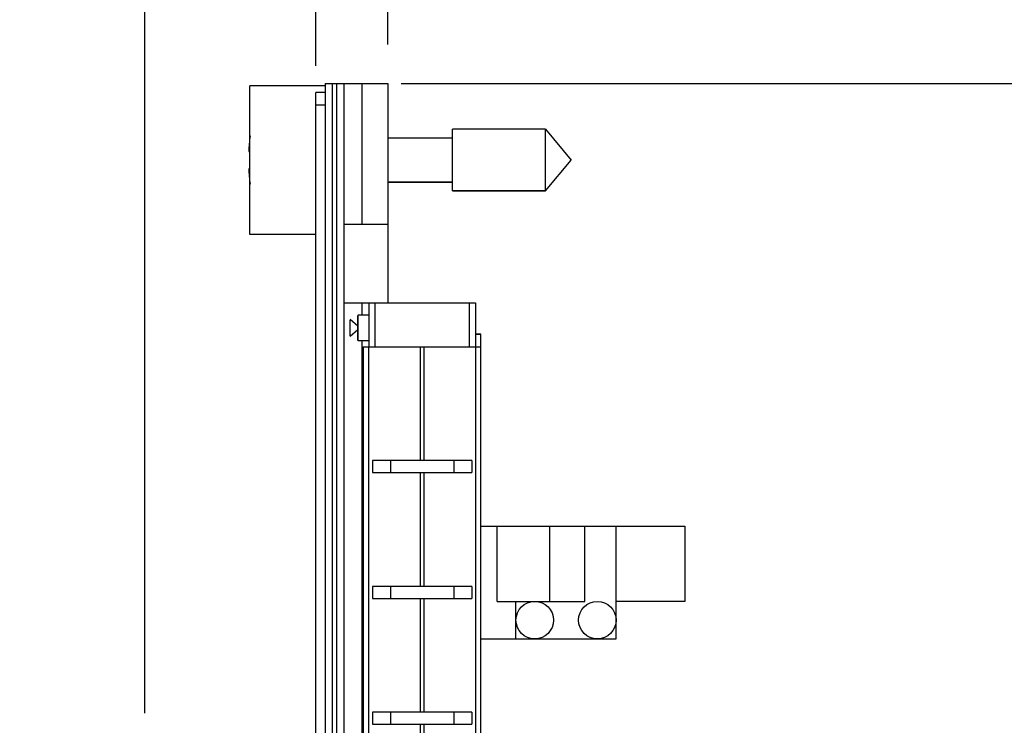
# Model space of a CAD drawing. Header units: inches. Extents: x 0 to 22, y 0 to 17.
# Tile 89 of 91: x 16.7 to 18.3, y 11.1 to 12.2. Entities that reach past the tile are written whole.
import ezdxf

# ---------------------------------------------------------------- set-up
doc = ezdxf.new("R2010")
doc.units = ezdxf.units.IN
doc.header["$LTSCALE"] = 1.21
doc.header["$MEASUREMENT"] = 0
doc.layers.get('0').update_dxf_attribs({"linetype": 'CONTINUOUS'})
doc.layers.add('DIMENSIONS', color=7, linetype='CONTINUOUS')
doc.styles.get("Standard").update_dxf_attribs({"font": 'txt', "width": 0.8})
doc.dimstyles.new('DIMSTYLE_1', dxfattribs={"dimtxt": 0.125, "dimasz": 0.18, "dimexe": 0.18, "dimexo": 0.0625, "dimgap": 0.09, "dimtad": 0, "dimtih": 1, "dimtoh": 1, "dimdec": 3, "dimzin": 4, "dimdsep": 46, "dimtxsty": 'STANDARD', "dimblk": '_FILLED', "dimblk1": '_FILLED', "dimblk2": '_FILLED', "dimcen": 0.09, "dimadec": 0, "dimazin": 0, "dimtp": 0.01, "dimtm": 0.01, "dimtfac": 1, "dimtdec": 3, "dimtofl": 0, "dimtmove": 0, "dimatfit": 3, "dimldrblk": '_FILLED', "dimfxl": 1, "dimtolj": 1, "dimtzin": 4, "dimarcsym": 0})
doc.dimstyles.new('DIMSTYLE_2', dxfattribs={"dimtxt": 0.125, "dimasz": 0.18, "dimexe": 0.18, "dimexo": 0.0625, "dimgap": 0.09, "dimtad": 0, "dimtih": 1, "dimtoh": 1, "dimdec": 3, "dimzin": 4, "dimdsep": 46, "dimtxsty": 'STANDARD', "dimblk": '_FILLED', "dimblk1": '_FILLED', "dimblk2": '_FILLED', "dimcen": 0.09, "dimadec": 0, "dimazin": 0, "dimtp": 0.01, "dimtm": 0.01, "dimtfac": 1, "dimtdec": 3, "dimtofl": 0, "dimtmove": 0, "dimatfit": 3, "dimldrblk": '_FILLED', "dimfxl": 1, "dimtolj": 1, "dimtzin": 4, "dimarcsym": 0})

# ---------------------------------------------------------------- blocks, each defined once
blk = doc.blocks.new('_FILLED')
at = {"color": 0, "linetype": 'BYBLOCK'}
blk.add_solid([(0, 0), (-1, 0.1736), (-1, -0.1736)], dxfattribs=at)
blk = doc.blocks.new('*D18')
at = {"layer": 'DIMENSIONS', "color": 2, "linetype": 'CONTINUOUS'}
for p, q in [((17.3249, 12.0914), (19.0692, 12.0914)), ((18.9442, 12.0914), (18.9442, 9.6838)), ((18.9442, 7.0262), (18.9442, 9.4338)), ((17.3249, 7.0262), (19.0692, 7.0262))]:
    blk.add_line(p, q, dxfattribs=at)
at = {"layer": 'DIMENSIONS', "color": 2, "linetype": 'CONTINUOUS', "xscale": 0.18, "yscale": 0.18, "zscale": 0.18}
for p, rotation in [((18.9442, 12.0914), 90), ((18.9442, 7.0262), 270)]:
    blk.add_blockref('_FILLED', p, dxfattribs=dict(at, rotation=rotation))
at = {"layer": 'DIMENSIONS', "color": 2, "linetype": 'CONTINUOUS', "insert": (18.9442, 9.6213), "char_height": 0.125, "width": 1.425, "attachment_point": 2, "line_spacing_factor": 0.9}
blk.add_mtext('5.065{\\Ftxt.shx;\\W1.000000;\\H0.125000; }[128.66]', dxfattribs=at)
blk = doc.blocks.new('*D31')
at = {"layer": 'DIMENSIONS', "color": 2, "linetype": 'CONTINUOUS'}
for p, q in [((17.0727, 12.5629), (17.0727, 12.7789)), ((17.1882, 12.4442), (17.0727, 12.5629)), ((17.1882, 12.1199), (17.1882, 12.4442))]:
    blk.add_line(p, q, dxfattribs=at)
at = {"layer": 'DIMENSIONS', "color": 2, "linetype": 'CONTINUOUS', "insert": (17.0102, 12.8414), "char_height": 0.125, "width": 1.125, "attachment_point": 1, "rotation": 90, "line_spacing_factor": 0.9}
blk.add_mtext('.115{\\Ftxt.shx;\\W1.000000;\\H0.125000; }[2.92]', dxfattribs=at)
blk = doc.blocks.new('*D32')
at = {"layer": 'DIMENSIONS', "color": 2, "linetype": 'CONTINUOUS'}
for p, q in [((16.7878, 12.5332), (16.7878, 12.785)), ((16.9152, 12.4027), (16.7878, 12.5332)), ((16.9152, 11.0864), (16.9152, 12.4027))]:
    blk.add_line(p, q, dxfattribs=at)
at = {"layer": 'DIMENSIONS', "color": 2, "linetype": 'CONTINUOUS', "insert": (16.7253, 12.8475), "char_height": 0.125, "width": 1.525, "attachment_point": 1, "rotation": 90, "line_spacing_factor": 0.9}
blk.add_mtext('14X .388{\\Ftxt.shx;\\W1.000000;\\H0.125000; }[9.86]', dxfattribs=at)
blk = doc.blocks.new('*D35')
at = {"layer": 'DIMENSIONS', "color": 2, "linetype": 'CONTINUOUS'}
blk.add_line((17.3032, 12.1539), (17.3032, 12.7789), dxfattribs=at)
at = {"layer": 'DIMENSIONS', "color": 2, "linetype": 'CONTINUOUS', "insert": (17.2407, 12.8414), "char_height": 0.125, "width": 0.825, "attachment_point": 1, "rotation": 90, "line_spacing_factor": 0.9}
blk.add_mtext('.000{\\Ftxt.shx;\\W1.000000;\\H0.125000; }[0]', dxfattribs=at)

msp = doc.modelspace()

# ---------------------------------------------------------------- linework, layer by layer
at = {"color": 7, "linetype": 'CONTINUOUS'}
for p, q in [((17.0832, 11.8507), (17.0832, 12.0879)), ((17.2032, 12.0879), (17.0832, 12.0879)), ((17.2032, 12.0914), (17.2032, 7.0257)), ((17.2032, 12.0914), (17.3032, 12.0914)), ((17.2332, 12.0914), (17.2332, 7.0262)), ((17.3032, 12.0914), (17.3032, 11.7414)), ((17.1882, 7.0324), (17.1882, 12.0774)), ((17.2032, 12.0774), (17.1882, 12.0774)), ((17.4069, 11.92), (17.4069, 12.0186)), ((17.555, 12.0186), (17.4069, 12.0186)), ((17.555, 11.92), (17.555, 12.0186)), ((17.555, 12.0186), (17.5963, 11.9694)), ((17.4069, 12.0044), (17.3032, 12.0044)), ((17.0812, 11.9831), (17.0832, 11.9831)), ((17.0812, 11.9829), (17.0832, 11.9829)), ((17.0832, 11.9556), (17.0812, 11.9556)), ((17.555, 11.9202), (17.5963, 11.9694)), ((17.555, 11.92), (17.5963, 11.9692)), ((17.5962, 11.9693), (17.5963, 11.9692)), ((17.4069, 11.9343), (17.3032, 11.9343)), ((17.3032, 11.9341), (17.4069, 11.9341)), ((17.555, 11.9202), (17.4069, 11.9202)), ((17.4069, 11.92), (17.555, 11.92)), ((17.3032, 11.8664), (17.2332, 11.8664)), ((17.0832, 11.8509), (17.1882, 11.8509)), ((17.1882, 11.8507), (17.0832, 11.8507)), ((17.2332, 11.7414), (17.4432, 11.7414)), ((17.2732, 11.7414), (17.2732, 11.6714)), ((17.4432, 11.7414), (17.4432, 11.6714)), ((17.2562, 11.7219), (17.2552, 11.7209)), ((17.2552, 11.6819), (17.2552, 11.7209)), ((17.2562, 11.6809), (17.2562, 11.7219)), ((17.2732, 11.7219), (17.2562, 11.7219)), ((17.2552, 11.704), (17.2432, 11.7146)), ((17.2432, 11.6881), (17.2432, 11.7145)), ((17.2432, 11.6881), (17.2552, 11.6987)), ((17.4433, 11.6914), (17.4522, 11.6914)), ((17.4522, 11.6912), (17.4433, 11.6912)), ((17.4522, 7.6714), (17.4522, 11.6914)), ((17.2562, 11.6809), (17.2552, 11.6819)), ((17.2732, 11.6809), (17.2562, 11.6809)), ((17.2642, 11.6714), (17.2642, 7.6714)), ((17.2642, 11.6714), (17.4522, 11.6714)), ((17.279, 11.4894), (17.279, 11.4704)), ((17.4375, 11.4894), (17.279, 11.4894)), ((17.3077, 11.4894), (17.3077, 11.4704)), ((17.4088, 11.4894), (17.4088, 11.4704)), ((17.4375, 11.4894), (17.4375, 11.4704)), ((17.279, 11.4704), (17.4375, 11.4704)), ((17.4522, 11.3847), (17.7781, 11.3847)), ((17.4781, 11.2647), (17.4781, 11.3847)), ((17.6181, 11.2647), (17.6181, 11.3847)), ((17.6681, 11.2047), (17.6681, 11.3847)), ((17.7781, 11.3847), (17.7781, 11.2647)), ((17.279, 11.2885), (17.279, 11.2695)), ((17.4375, 11.2885), (17.279, 11.2885)), ((17.3077, 11.2885), (17.3077, 11.2695)), ((17.4088, 11.2885), (17.4088, 11.2695)), ((17.4375, 11.2885), (17.4375, 11.2695)), ((17.279, 11.2695), (17.4375, 11.2695)), ((17.4781, 11.2647), (17.6181, 11.2647)), ((17.5081, 11.2047), (17.5081, 11.2647)), ((17.7781, 11.2647), (17.6681, 11.2647)), ((17.4522, 11.2047), (17.6681, 11.2047)), ((17.279, 11.0875), (17.279, 11.0685)), ((17.4375, 11.0875), (17.279, 11.0875)), ((17.3077, 11.0875), (17.3077, 11.0685)), ((17.4088, 11.0875), (17.4088, 11.0685)), ((17.4375, 11.0875), (17.4375, 11.0685)), ((17.279, 11.0685), (17.4375, 11.0685))]:
    msp.add_line(p, q, dxfattribs=at)
at = {"color": 9, "linetype": 'CONTINUOUS'}
for p, q in [((17.2152, 7.0262), (17.2152, 12.0914)), ((17.2212, 12.0914), (17.2212, 7.0262)), ((17.2624, 11.8664), (17.2624, 12.0914)), ((17.1882, 12.0574), (17.2032, 12.0574)), ((17.2624, 11.7219), (17.2624, 11.7414)), ((17.2832, 11.6714), (17.2832, 11.7414)), ((17.4332, 11.7414), (17.4332, 11.6714)), ((17.2624, 7.6619), (17.2624, 11.6809)), ((17.2732, 7.6714), (17.2732, 11.6714)), ((17.3551, 11.6714), (17.3551, 11.4894)), ((17.3614, 11.4894), (17.3614, 11.6714)), ((17.4433, 11.6714), (17.4433, 7.6714)), ((17.3551, 11.4704), (17.3551, 11.2885)), ((17.3614, 11.2885), (17.3614, 11.4704)), ((17.5622, 11.2647), (17.5622, 11.3847)), ((17.3551, 11.2695), (17.3551, 11.0875)), ((17.3614, 11.0875), (17.3614, 11.2695)), ((17.3551, 11.0685), (17.3551, 10.8866)), ((17.3614, 10.8866), (17.3614, 11.0685))]:
    msp.add_line(p, q, dxfattribs=at)
at = {"color": 7, "linetype": 'CONTINUOUS'}
for centre in [(17.5381, 11.2347), (17.6381, 11.2347)]:
    msp.add_circle(centre, 0.03, dxfattribs=at)
for centre, start, end in [((17.3936, 11.9694), 172.9321, 177.4743), ((17.3936, 11.9692), 177.4382, 177.4743), ((17.3936, 11.9694), 182.5257, 187.0677)]:
    msp.add_arc(centre, 0.3127, start, end, dxfattribs=at)

# ---------------------------------------------------------------- dimensions: what is measured, and where the dimension line sits
at = {"layer": 'DIMENSIONS', "color": 2, "linetype": 'CONTINUOUS'}
dim = msp.add_ordinate_dim(feature_location=(16.9152, 11.0864), offset=(-0.1274, 1.6986), dtype=0, origin=(17.3032, 12.0914), text='14X <>', dimstyle='DIMSTYLE_1', dxfattribs=at)
dim.commit()
dim.dimension.update_dxf_attribs({"geometry": '*D32', "text_midpoint": (16.7878, 13.61)})
for feature_location, offset, dtype, picture, middle in [((17.1882321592, 12.1198635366), (-0.1155473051, 0.6590079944), 0, '*D31', (17.0726848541, 13.403871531)), ((17.3032321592, 12.1538635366), (0, 0.6250079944), 1, '*D35', (17.3032321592, 13.253871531))]:
    dim = msp.add_ordinate_dim(feature_location=feature_location, offset=offset, dtype=dtype, origin=(17.3032321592, 12.0913635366), dimstyle='DIMSTYLE_1', dxfattribs=at)
    dim.commit()
    dim.dimension.update_dxf_attribs({"geometry": picture, "text_midpoint": middle})
dim = msp.add_linear_dim(base=(18.9442, 7.0262), p1=(17.3249, 12.0914), p2=(17.3249, 7.0262), angle=270, dimstyle='DIMSTYLE_2', dxfattribs=at)
dim.commit()
dim.dimension.update_dxf_attribs({"geometry": '*D18', "text_midpoint": (18.7942, 9.5588), "dimtype": 160})

doc.saveas('drawing.dxf')
